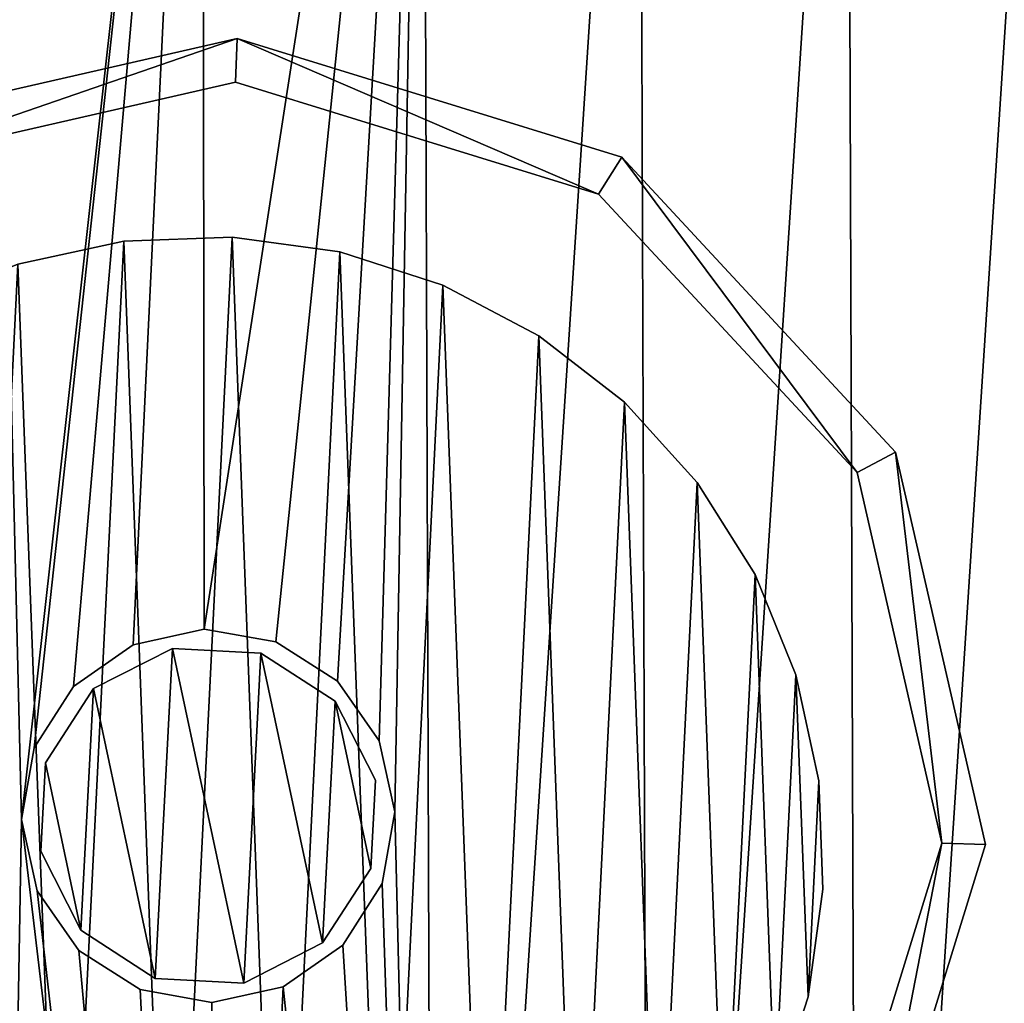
# Model space of a CAD drawing. Header units: millimetres. Extents: x -41.8 to 13.1, y -26 to 28.9.
# Tile 4 of 6: x -17.4 to -1.6, y -1.5 to 14.3. Entities that reach past the tile are written whole.
import ezdxf

# ---------------------------------------------------------------- set-up
doc = ezdxf.new("R2010")
doc.units = ezdxf.units.MM
doc.header["$LTSCALE"] = 25.4
doc.layers.get('0').update_dxf_attribs({"true_color": 0xff5454})

# ---------------------------------------------------------------- blocks, each defined once
blk = doc.blocks.new('LASER-750-8433.STL')
at = {"color": 250, "true_color": 0x262626}
mesh = blk.add_polyface(dxfattribs=at)
corners = [(-41.352, 6.737, 1990.962), (-41.615, -2.082, 1990.962), (-41.84, 2.338, 1990.962), (-40.685, -6.409, 1990.962), (-40.165, 11, 1990.962), (-40.352, 1.522, 1990.962), (-39.996, 5.801, 1990.962), (-38.31, 15.018, 1990.962), (-38.942, 9.964, 1990.962), (-37.216, 13.896, 1990.962), (-35.834, 18.687, 1990.962), (-34.867, 17.491, 1990.962), (-32.801, 21.91, 1990.962), (-31.958, 20.649, 1990.962), (-29.291, 24.606, 1990.962), (-28.569, 23.286, 1990.962), (-25.394, 26.703, 1990.962), (-24.792, 25.329, 1990.962), (-21.211, 28.148, 1990.962), (-20.73, 26.723, 1990.962), (-16.85, 28.904, 1990.962), (-16.494, 27.429, 1990.962), (-12.425, 28.95, 1990.962), (-12.2, 27.428, 1990.962), (-8.049, 28.286, 1990.962), (-7.965, 26.721, 1990.962), (-3.837, 26.928, 1990.962), (-3.904, 25.326, 1990.962), (-0.127, 23.281, 1990.962), (0.103, 24.912, 1990.962), (3.261, 20.643, 1990.962), (3.668, 22.291, 1990.962), (6.169, 17.483, 1990.962), (6.767, 19.131, 1990.962), (8.517, 13.888, 1990.962), (9.319, 15.515, 1990.962), (10.241, 9.955, 1990.962), (11.258, 11.537, 1990.962), (11.294, 5.792, 1990.962), (12.534, 7.299, 1990.962), (11.648, 1.513, 1990.962), (12.141, -5.858, 1990.962), (12.981, -1.512, 1990.962), (13.113, 2.911, 1990.962), (-39.998, -2.758, 1990.962), (-39.072, -10.53, 1990.962), (-38.945, -6.92, 1990.962), (-36.82, -14.339, 1990.962), (-37.22, -10.853, 1990.962), (-34.872, -14.449, 1990.962), (-33.985, -17.738, 1990.962), (-31.964, -17.608, 1990.962), (-30.642, -20.638, 1990.962), (-28.576, -20.246, 1990.962), (-26.877, -22.965, 1990.962), (-24.8, -22.291, 1990.962), (-22.788, -24.657, 1990.962), (-20.739, -23.686, 1990.962), (-18.48, -25.671, 1990.962), (-16.503, -24.393, 1990.962), (-14.065, -25.981, 1990.962), (-12.209, -24.394, 1990.962), (-9.658, -25.579, 1990.962), (-7.974, -23.688, 1990.962), (-5.372, -24.475, 1990.962), (-3.912, -22.294, 1990.962), (-3.31, -23.668, 1990.962), (-0.135, -20.251, 1990.962), (-1.319, -22.698, 1990.962), (2.397, -20.294, 1990.962), (3.254, -17.614, 1990.962), (5.679, -17.325, 1990.962), (6.163, -14.456, 1990.962), (8.442, -13.868, 1990.962), (8.512, -10.861, 1990.962), (10.615, -10.012, 1990.962), (10.238, -6.929, 1990.962), (11.293, -2.766, 1990.962)]
mesh.append_faces([[corners[k] for k in face] for face in [(0, 1, 2), (42, 39, 43)]], dxfattribs={"vtx0": -1, "color": 250})
mesh.append_faces([[corners[k] for k in face] for face in [(1, 0, 3), (5, 4, 6), (6, 7, 8), (8, 7, 9), (9, 10, 11), (11, 12, 13), (13, 14, 15), (15, 16, 17), (17, 18, 19), (19, 20, 21), (21, 22, 23), (23, 24, 25), (25, 26, 27), (27, 26, 28), (28, 29, 30), (30, 31, 32), (32, 33, 34), (34, 35, 36), (36, 37, 38), (38, 39, 40), (41, 39, 42), (3, 44, 45), (44, 3, 5), (45, 46, 47), (47, 49, 50), (50, 51, 52), (52, 53, 54), (54, 55, 56), (56, 57, 58), (58, 59, 60), (60, 61, 62), (62, 63, 64), (64, 65, 66), (66, 67, 68), (68, 67, 69), (69, 70, 71), (71, 72, 73), (73, 74, 75), (75, 77, 41)]], dxfattribs={"vtx0": -1, "vtx1": -1, "color": 250})
mesh.append_faces([[corners[k] for k in face] for face in [(3, 4, 5), (40, 39, 41)]], dxfattribs={"vtx0": -1, "vtx1": -1, "vtx2": -1, "color": 250})
mesh.append_faces([[corners[k] for k in face] for face in [(3, 0, 4), (6, 4, 7), (9, 7, 10), (11, 10, 12), (13, 12, 14), (15, 14, 16), (17, 16, 18), (19, 18, 20), (21, 20, 22), (23, 22, 24), (25, 24, 26), (28, 26, 29), (30, 29, 31), (32, 31, 33), (34, 33, 35), (36, 35, 37), (38, 37, 39), (45, 44, 46), (47, 46, 48), (47, 48, 49), (50, 49, 51), (52, 51, 53), (54, 53, 55), (56, 55, 57), (58, 57, 59), (60, 59, 61), (62, 61, 63), (64, 63, 65), (66, 65, 67), (69, 67, 70), (71, 70, 72), (73, 72, 74), (75, 74, 76), (75, 76, 77), (41, 77, 40)]], dxfattribs={"vtx0": -1, "vtx2": -1, "color": 250})
mesh = blk.add_polyface(dxfattribs=at)
corners = [(-40.685, -6.409, 2066.962), (-39.998, -2.758, 2066.962), (-40.352, 1.522, 2066.962), (-39.072, -10.53, 2066.962), (-38.945, -6.92, 2066.962), (-36.82, -14.339, 2066.962), (-37.22, -10.853, 2066.962), (-34.872, -14.449, 2066.962), (-33.985, -17.738, 2066.962), (-31.964, -17.608, 2066.962), (-30.642, -20.638, 2066.962), (-28.576, -20.246, 2066.962), (-26.877, -22.965, 2066.962), (-24.8, -22.291, 2066.962), (-22.788, -24.657, 2066.962), (-20.739, -23.686, 2066.962), (-18.48, -25.671, 2066.962), (-16.503, -24.393, 2066.962), (-14.065, -25.981, 2066.962), (-12.209, -24.394, 2066.962), (-9.658, -25.579, 2066.962), (-7.974, -23.688, 2066.962), (-5.372, -24.475, 2066.962), (-3.912, -22.294, 2066.962), (-3.31, -23.668, 2066.962), (-0.135, -20.251, 2066.962), (-1.319, -22.698, 2066.962), (2.397, -20.294, 2066.962), (3.254, -17.614, 2066.962), (5.679, -17.325, 2066.962), (6.163, -14.456, 2066.962), (8.442, -13.868, 2066.962), (8.512, -10.861, 2066.962), (10.615, -10.012, 2066.962), (10.238, -6.929, 2066.962), (11.293, -2.766, 2066.962), (12.141, -5.858, 2066.962), (11.648, 1.513, 2066.962), (-41.615, -2.082, 2066.962), (-41.352, 6.737, 2066.962), (-41.84, 2.338, 2066.962), (-40.165, 11, 2066.962), (-39.996, 5.801, 2066.962), (-38.31, 15.018, 2066.962), (-38.942, 9.964, 2066.962), (-37.216, 13.896, 2066.962), (-35.834, 18.687, 2066.962), (-34.867, 17.491, 2066.962), (-32.801, 21.91, 2066.962), (-31.958, 20.649, 2066.962), (-29.291, 24.606, 2066.962), (-28.569, 23.286, 2066.962), (-25.394, 26.703, 2066.962), (-24.792, 25.329, 2066.962), (-21.211, 28.148, 2066.962), (-20.73, 26.723, 2066.962), (-16.85, 28.904, 2066.962), (-16.494, 27.429, 2066.962), (-12.425, 28.95, 2066.962), (-12.2, 27.428, 2066.962), (-8.049, 28.286, 2066.962), (-7.965, 26.721, 2066.962), (-3.837, 26.928, 2066.962), (-3.904, 25.326, 2066.962), (-0.127, 23.281, 2066.962), (0.103, 24.912, 2066.962), (3.261, 20.643, 2066.962), (3.668, 22.291, 2066.962), (6.169, 17.483, 2066.962), (6.767, 19.131, 2066.962), (8.517, 13.888, 2066.962), (9.319, 15.515, 2066.962), (10.241, 9.955, 2066.962), (11.258, 11.537, 2066.962), (11.294, 5.792, 2066.962), (12.534, 7.299, 2066.962), (12.981, -1.512, 2066.962), (13.113, 2.911, 2066.962)]
mesh.append_faces([[corners[k] for k in face] for face in [(38, 39, 40), (75, 76, 77)]], dxfattribs={"vtx0": -1, "color": 250})
mesh.append_faces([[corners[k] for k in face] for face in [(1, 3, 4), (4, 5, 6), (6, 5, 7), (7, 8, 9), (9, 10, 11), (11, 12, 13), (13, 14, 15), (15, 16, 17), (17, 18, 19), (19, 20, 21), (21, 22, 23), (23, 24, 25), (25, 27, 28), (28, 29, 30), (30, 31, 32), (32, 33, 34), (34, 33, 35), (35, 36, 37), (39, 0, 41), (41, 42, 43), (43, 45, 46), (46, 47, 48), (48, 49, 50), (50, 51, 52), (52, 53, 54), (54, 55, 56), (56, 57, 58), (58, 59, 60), (60, 61, 62), (62, 64, 65), (65, 66, 67), (67, 68, 69), (69, 70, 71), (71, 72, 73), (73, 74, 75)]], dxfattribs={"vtx0": -1, "vtx1": -1, "color": 250})
mesh.append_faces([[corners[k] for k in face] for face in [(41, 0, 2), (75, 37, 36)]], dxfattribs={"vtx0": -1, "vtx1": -1, "vtx2": -1, "color": 250})
mesh.append_faces([[corners[k] for k in face] for face in [(0, 1, 2), (1, 0, 3), (4, 3, 5), (7, 5, 8), (9, 8, 10), (11, 10, 12), (13, 12, 14), (15, 14, 16), (17, 16, 18), (19, 18, 20), (21, 20, 22), (23, 22, 24), (25, 24, 26), (25, 26, 27), (28, 27, 29), (30, 29, 31), (32, 31, 33), (35, 33, 36), (39, 38, 0), (41, 2, 42), (43, 42, 44), (43, 44, 45), (46, 45, 47), (48, 47, 49), (50, 49, 51), (52, 51, 53), (54, 53, 55), (56, 55, 57), (58, 57, 59), (60, 59, 61), (62, 61, 63), (62, 63, 64), (65, 64, 66), (67, 66, 68), (69, 68, 70), (71, 70, 72), (73, 72, 74), (75, 74, 37), (75, 36, 76)]], dxfattribs={"vtx0": -1, "vtx2": -1, "color": 250})
at = {"color": 0}
mesh = blk.add_polyface(dxfattribs=at)
corners = [(-14.263, -24.482, 1993.762), (-17.351, 1.456, 1993.762), (-17.804, -24.252, 1993.762), (-17.099, 0.313, 1993.762), (-16.429, -0.647, 1993.762), (-15.443, -1.277, 1993.762), (-14.29, -1.482, 1993.762), (-13.147, -1.23, 1993.762), (-10.723, -24.228, 1993.762), (-12.187, -0.56, 1993.762), (-11.557, 0.426, 1993.762), (-11.352, 1.579, 1993.762), (-10.9, 27.287, 1993.762), (-7.423, 26.577, 1993.762), (-7.251, -23.494, 1993.762), (-4.075, 25.4, 1993.762), (-3.912, -22.294, 1993.762), (-0.919, 23.778, 1993.762), (-0.767, -20.651, 1993.762), (1.987, 21.742, 1993.762), (2.125, -18.595, 1993.762), (4.589, 19.329, 1993.762), (4.711, -16.164, 1993.762), (6.838, 16.584, 1993.762), (6.941, -13.403, 1993.762), (8.692, 13.558, 1993.762), (8.774, -10.365, 1993.762), (10.117, 10.308, 1993.762), (10.177, -7.106, 1993.762), (11.086, 6.894, 1993.762), (11.122, -3.685, 1993.762), (11.581, 3.381, 1993.762), (11.593, -0.168, 1993.762), (-40.285, -0.346, 1993.762), (-39.826, 6.72, 1993.762), (-40.297, 3.203, 1993.762), (-39.79, -3.859, 1993.762), (-38.88, 10.14, 1993.762), (-38.821, -7.273, 1993.762), (-37.478, 13.4, 1993.762), (-37.396, -10.523, 1993.762), (-35.644, 16.438, 1993.762), (-35.542, -13.549, 1993.762), (-33.414, 19.199, 1993.762), (-33.293, -16.294, 1993.762), (-30.829, 21.63, 1993.762), (-30.691, -18.707, 1993.762), (-27.937, 23.686, 1993.762), (-27.785, -20.744, 1993.762), (-24.792, 25.329, 1993.762), (-24.629, -22.365, 1993.762), (-21.452, 26.529, 1993.762), (-21.281, -23.542, 1993.762), (-17.98, 27.263, 1993.762), (-14.441, 27.517, 1993.762), (-17.146, 2.608, 1993.762), (-16.516, 3.595, 1993.762), (-15.556, 4.265, 1993.762), (-14.413, 4.517, 1993.762), (-13.261, 4.312, 1993.762), (-12.274, 3.682, 1993.762), (-11.604, 2.722, 1993.762)]
mesh.append_faces([[corners[k] for k in face] for face in [(31, 30, 32), (33, 34, 35)]], dxfattribs={"vtx0": -1, "color": 0})
mesh.append_faces([[corners[k] for k in face] for face in [(0, 1, 2), (1, 0, 3), (3, 0, 4), (4, 0, 5), (5, 0, 6), (6, 0, 7), (7, 8, 9), (9, 8, 10), (10, 8, 11), (12, 8, 13), (13, 14, 15), (15, 16, 17), (17, 18, 19), (19, 20, 21), (21, 22, 23), (23, 24, 25), (25, 26, 27), (27, 28, 29), (29, 30, 31), (34, 36, 37), (37, 38, 39), (39, 40, 41), (41, 42, 43), (43, 44, 45), (45, 46, 47), (47, 48, 49), (49, 50, 51), (51, 52, 53), (53, 1, 54), (54, 58, 12)]], dxfattribs={"vtx0": -1, "vtx1": -1, "color": 0})
mesh.append_faces([[corners[k] for k in face] for face in [(11, 8, 12), (53, 2, 1)]], dxfattribs={"vtx0": -1, "vtx1": -1, "vtx2": -1, "color": 0})
mesh.append_faces([[corners[k] for k in face] for face in [(7, 0, 8), (13, 8, 14), (15, 14, 16), (17, 16, 18), (19, 18, 20), (21, 20, 22), (23, 22, 24), (25, 24, 26), (27, 26, 28), (29, 28, 30), (34, 33, 36), (37, 36, 38), (39, 38, 40), (41, 40, 42), (43, 42, 44), (45, 44, 46), (47, 46, 48), (49, 48, 50), (51, 50, 52), (53, 52, 2), (54, 1, 55), (54, 55, 56), (54, 56, 57), (54, 57, 58), (12, 58, 59), (12, 59, 60), (12, 60, 61), (12, 61, 11)]], dxfattribs={"vtx0": -1, "vtx2": -1, "color": 0})
at = {"color": 250, "true_color": 0x262626}
mesh = blk.add_polyface(dxfattribs=at)
corners = [(-39.826, 6.72, 1992.962), (-40.285, -0.346, 1992.962), (-40.297, 3.203, 1992.962), (-39.79, -3.859, 1992.962), (-38.88, 10.14, 1992.962), (-38.821, -7.273, 1992.962), (-37.478, 13.4, 1992.962), (-37.396, -10.523, 1992.962), (-35.644, 16.438, 1992.962), (-35.542, -13.549, 1992.962), (-33.414, 19.199, 1992.962), (-33.293, -16.294, 1992.962), (-30.829, 21.63, 1992.962), (-30.691, -18.707, 1992.962), (-27.937, 23.686, 1992.962), (-27.785, -20.744, 1992.962), (-24.792, 25.329, 1992.962), (-24.629, -22.365, 1992.962), (-21.452, 26.529, 1992.962), (-21.281, -23.542, 1992.962), (-17.98, 27.263, 1992.962), (-17.804, -24.252, 1992.962), (-17.351, 1.456, 1992.962), (-14.441, 27.517, 1992.962), (-17.146, 2.608, 1992.962), (-16.516, 3.595, 1992.962), (-15.556, 4.265, 1992.962), (-14.413, 4.517, 1992.962), (-10.9, 27.287, 1992.962), (-13.261, 4.312, 1992.962), (-12.274, 3.682, 1992.962), (-11.604, 2.722, 1992.962), (-11.352, 1.579, 1992.962), (-14.263, -24.482, 1992.962), (-17.099, 0.313, 1992.962), (-16.429, -0.647, 1992.962), (-15.443, -1.277, 1992.962), (-14.29, -1.482, 1992.962), (-13.147, -1.23, 1992.962), (-10.723, -24.228, 1992.962), (-12.187, -0.56, 1992.962), (-11.557, 0.426, 1992.962), (-7.423, 26.577, 1992.962), (-7.251, -23.494, 1992.962), (-4.075, 25.4, 1992.962), (-3.912, -22.294, 1992.962), (-0.919, 23.778, 1992.962), (-0.767, -20.651, 1992.962), (1.987, 21.742, 1992.962), (2.125, -18.595, 1992.962), (4.589, 19.329, 1992.962), (4.711, -16.164, 1992.962), (6.838, 16.584, 1992.962), (6.941, -13.403, 1992.962), (8.692, 13.558, 1992.962), (8.774, -10.365, 1992.962), (10.117, 10.308, 1992.962), (10.177, -7.106, 1992.962), (11.086, 6.894, 1992.962), (11.122, -3.685, 1992.962), (11.581, 3.381, 1992.962), (11.593, -0.168, 1992.962)]
mesh.append_faces([[corners[k] for k in face] for face in [(0, 1, 2), (59, 60, 61)]], dxfattribs={"vtx0": -1, "color": 250})
mesh.append_faces([[corners[k] for k in face] for face in [(1, 0, 3), (3, 4, 5), (5, 6, 7), (7, 8, 9), (9, 10, 11), (11, 12, 13), (13, 14, 15), (15, 16, 17), (17, 18, 19), (19, 20, 21), (22, 23, 24), (24, 23, 25), (25, 23, 26), (26, 23, 27), (27, 28, 29), (29, 28, 30), (30, 28, 31), (31, 28, 32), (33, 38, 39), (39, 42, 43), (43, 44, 45), (45, 46, 47), (47, 48, 49), (49, 50, 51), (51, 52, 53), (53, 54, 55), (55, 56, 57), (57, 58, 59)]], dxfattribs={"vtx0": -1, "vtx1": -1, "color": 250})
mesh.append_faces([[corners[k] for k in face] for face in [(21, 20, 22), (39, 32, 28)]], dxfattribs={"vtx0": -1, "vtx1": -1, "vtx2": -1, "color": 250})
mesh.append_faces([[corners[k] for k in face] for face in [(3, 0, 4), (5, 4, 6), (7, 6, 8), (9, 8, 10), (11, 10, 12), (13, 12, 14), (15, 14, 16), (17, 16, 18), (19, 18, 20), (22, 20, 23), (27, 23, 28), (22, 33, 21), (33, 22, 34), (33, 34, 35), (33, 35, 36), (33, 36, 37), (33, 37, 38), (39, 38, 40), (39, 40, 41), (39, 41, 32), (39, 28, 42), (43, 42, 44), (45, 44, 46), (47, 46, 48), (49, 48, 50), (51, 50, 52), (53, 52, 54), (55, 54, 56), (57, 56, 58), (59, 58, 60)]], dxfattribs={"vtx0": -1, "vtx2": -1, "color": 250})
mesh = blk.add_polyface(dxfattribs=at)
corners = [(-25.402, -4.326, 767.442), (-26.144, 1.956, 767.442), (-26.843, 1.982, 767.442), (-24.783, -3.999, 767.442), (-21, -9.068, 767.442), (-20.628, -8.475, 767.442), (-14.816, -10.974, 767.442), (-14.79, -10.274, 767.442), (-8.508, -9.533, 767.442), (-8.836, -8.914, 767.442), (-4.359, -4.758, 767.442), (-3.766, -5.131, 767.442), (-2.56, 1.079, 767.442), (-1.86, 1.053, 767.442), (-24.937, 8.165, 767.442), (-24.345, 7.793, 767.442), (-20.195, 12.568, 767.442), (-19.868, 11.949, 767.442), (-13.887, 14.009, 767.442), (-13.913, 13.309, 767.442), (-8.076, 11.51, 767.442), (-7.704, 12.103, 767.442), (-3.92, 7.034, 767.442), (-3.302, 7.361, 767.442)]
mesh.append_faces([[corners[k] for k in face] for face in [(0, 1, 2), (1, 0, 3), (3, 4, 5), (5, 6, 7), (7, 8, 9), (9, 8, 10), (10, 11, 12), (14, 15, 16), (16, 17, 18), (18, 20, 21), (21, 22, 23), (23, 12, 13)]], dxfattribs={"vtx0": -1, "vtx1": -1, "color": 250})
mesh.append_faces([[corners[k] for k in face] for face in [(3, 0, 4), (5, 4, 6), (7, 6, 8), (10, 8, 11), (12, 11, 13), (1, 14, 2), (14, 1, 15), (16, 15, 17), (18, 17, 19), (18, 19, 20), (21, 20, 22), (23, 22, 12)]], dxfattribs={"vtx0": -1, "vtx2": -1, "color": 250})
mesh = blk.add_polyface(dxfattribs=at)
corners = [(-24.937, 8.165, 17.442), (-26.144, 1.956, 17.442), (-26.843, 1.982, 17.442), (-24.345, 7.793, 17.442), (-20.195, 12.568, 17.442), (-19.868, 11.949, 17.442), (-13.887, 14.009, 17.442), (-13.913, 13.309, 17.442), (-8.076, 11.51, 17.442), (-7.704, 12.103, 17.442), (-3.92, 7.034, 17.442), (-3.302, 7.361, 17.442), (-2.56, 1.079, 17.442), (-1.86, 1.053, 17.442), (-25.402, -4.326, 17.442), (-24.783, -3.999, 17.442), (-21, -9.068, 17.442), (-20.628, -8.475, 17.442), (-14.816, -10.974, 17.442), (-14.79, -10.274, 17.442), (-8.508, -9.533, 17.442), (-8.836, -8.914, 17.442), (-4.359, -4.758, 17.442), (-3.766, -5.131, 17.442)]
mesh.append_faces([[corners[k] for k in face] for face in [(0, 1, 2), (1, 0, 3), (3, 4, 5), (5, 6, 7), (7, 6, 8), (8, 9, 10), (10, 11, 12), (14, 15, 16), (16, 17, 18), (18, 19, 20), (20, 22, 23), (23, 12, 13)]], dxfattribs={"vtx0": -1, "vtx1": -1, "color": 250})
mesh.append_faces([[corners[k] for k in face] for face in [(3, 0, 4), (5, 4, 6), (8, 6, 9), (10, 9, 11), (12, 11, 13), (1, 14, 2), (14, 1, 15), (16, 15, 17), (18, 17, 19), (20, 19, 21), (20, 21, 22), (23, 22, 12)]], dxfattribs={"vtx0": -1, "vtx2": -1, "color": 250})
mesh = blk.add_polyface(dxfattribs=at)
corners = [(-20.195, 12.568, 767.442), (-13.887, 14.009, 17.442), (-20.195, 12.568, 17.442), (-13.887, 14.009, 767.442)]
mesh.append_faces([[corners[k] for k in face] for face in [(0, 1, 2), (1, 0, 3)]], dxfattribs={"vtx0": -1, "color": 250})
mesh = blk.add_polyface(dxfattribs=at)
corners = [(-13.887, 14.009, 767.442), (-7.704, 12.103, 17.442), (-13.887, 14.009, 17.442), (-7.704, 12.103, 767.442)]
mesh.append_faces([[corners[k] for k in face] for face in [(0, 1, 2), (1, 0, 3)]], dxfattribs={"vtx0": -1, "color": 250})
mesh = blk.add_polyface(dxfattribs=at)
corners = [(-13.913, 13.309, 767.442), (-19.868, 11.949, 17.442), (-13.913, 13.309, 17.442), (-19.868, 11.949, 767.442)]
mesh.append_faces([[corners[k] for k in face] for face in [(0, 1, 2), (1, 0, 3)]], dxfattribs={"vtx0": -1, "color": 250})
mesh = blk.add_polyface(dxfattribs=at)
corners = [(-8.076, 11.51, 767.442), (-13.913, 13.309, 17.442), (-8.076, 11.51, 17.442), (-13.913, 13.309, 767.442)]
mesh.append_faces([[corners[k] for k in face] for face in [(0, 1, 2), (1, 0, 3)]], dxfattribs={"vtx0": -1, "color": 250})
mesh = blk.add_polyface(dxfattribs=at)
corners = [(-7.704, 12.103, 17.442), (-3.302, 7.361, 767.442), (-3.302, 7.361, 17.442), (-7.704, 12.103, 767.442)]
mesh.append_faces([[corners[k] for k in face] for face in [(0, 1, 2), (1, 0, 3)]], dxfattribs={"vtx0": -1, "color": 250})
mesh = blk.add_polyface(dxfattribs=at)
corners = [(-8.076, 11.51, 767.442), (-3.92, 7.034, 17.442), (-3.92, 7.034, 767.442), (-8.076, 11.51, 17.442)]
mesh.append_faces([[corners[k] for k in face] for face in [(0, 1, 2), (1, 0, 3)]], dxfattribs={"vtx0": -1, "color": 250})
at = {"color": 7, "true_color": 0xffffff}
mesh = blk.add_polyface(dxfattribs=at)
corners = [(-24.209, 3.054, 71.242), (-24.381, -0.415, 71.242), (-24.447, 1.327, 71.242), (-24.014, -2.119, 71.242), (-23.675, 4.713, 71.242), (-23.357, -3.733, 71.242), (-22.861, 6.255, 71.242), (-22.429, -5.209, 71.242), (-21.792, 7.631, 71.242), (-21.259, -6.501, 71.242), (-20.499, 8.801, 71.242), (-19.882, -7.57, 71.242), (-19.024, 9.729, 71.242), (-18.341, -8.384, 71.242), (-17.409, 10.386, 71.242), (-16.682, -8.918, 71.242), (-15.705, 10.753, 71.242), (-14.955, -9.156, 71.242), (-13.963, 10.819, 71.242), (-13.213, -9.091, 71.242), (-12.237, 10.581, 71.242), (-11.509, -8.724, 71.242), (-10.577, 10.047, 71.242), (-9.895, -8.066, 71.242), (-9.036, 9.233, 71.242), (-8.419, -7.138, 71.242), (-7.659, 8.164, 71.242), (-7.127, -5.968, 71.242), (-6.49, 6.872, 71.242), (-6.058, -4.592, 71.242), (-5.562, 5.396, 71.242), (-5.243, -3.05, 71.242), (-4.904, 3.781, 71.242), (-4.709, -1.391, 71.242), (-4.537, 2.077, 71.242), (-4.472, 0.336, 71.242)]
mesh.append_faces([[corners[k] for k in face] for face in [(0, 1, 2), (33, 34, 35)]], dxfattribs={"vtx0": -1, "color": 7})
mesh.append_faces([[corners[k] for k in face] for face in [(1, 0, 3), (3, 4, 5), (5, 6, 7), (7, 8, 9), (9, 10, 11), (11, 12, 13), (13, 14, 15), (15, 16, 17), (17, 18, 19), (19, 20, 21), (21, 22, 23), (23, 24, 25), (25, 26, 27), (27, 28, 29), (29, 30, 31), (31, 32, 33)]], dxfattribs={"vtx0": -1, "vtx1": -1, "color": 7})
mesh.append_faces([[corners[k] for k in face] for face in [(3, 0, 4), (5, 4, 6), (7, 6, 8), (9, 8, 10), (11, 10, 12), (13, 12, 14), (15, 14, 16), (17, 16, 18), (19, 18, 20), (21, 20, 22), (23, 22, 24), (25, 24, 26), (27, 26, 28), (29, 28, 30), (31, 30, 32), (33, 32, 34)]], dxfattribs={"vtx0": -1, "vtx2": -1, "color": 7})
mesh = blk.add_polyface(dxfattribs=at)
corners = [(-24.381, -0.415, 107.242), (-24.209, 3.054, 107.242), (-24.447, 1.327, 107.242), (-24.014, -2.119, 107.242), (-23.675, 4.713, 107.242), (-23.357, -3.733, 107.242), (-22.861, 6.255, 107.242), (-22.429, -5.209, 107.242), (-21.792, 7.631, 107.242), (-21.259, -6.501, 107.242), (-20.499, 8.801, 107.242), (-19.882, -7.57, 107.242), (-19.024, 9.729, 107.242), (-18.341, -8.384, 107.242), (-17.409, 10.386, 107.242), (-16.682, -8.918, 107.242), (-15.705, 10.753, 107.242), (-14.955, -9.156, 107.242), (-13.963, 10.819, 107.242), (-13.213, -9.091, 107.242), (-12.237, 10.581, 107.242), (-11.509, -8.724, 107.242), (-10.577, 10.047, 107.242), (-9.895, -8.066, 107.242), (-9.036, 9.233, 107.242), (-8.419, -7.138, 107.242), (-7.659, 8.164, 107.242), (-7.127, -5.968, 107.242), (-6.49, 6.872, 107.242), (-6.058, -4.592, 107.242), (-5.562, 5.396, 107.242), (-5.243, -3.05, 107.242), (-4.904, 3.781, 107.242), (-4.709, -1.391, 107.242), (-4.537, 2.077, 107.242), (-4.472, 0.336, 107.242)]
mesh.append_faces([[corners[k] for k in face] for face in [(0, 1, 2), (34, 33, 35)]], dxfattribs={"vtx0": -1, "color": 7})
mesh.append_faces([[corners[k] for k in face] for face in [(1, 3, 4), (4, 5, 6), (6, 7, 8), (8, 9, 10), (10, 11, 12), (12, 13, 14), (14, 15, 16), (16, 17, 18), (18, 19, 20), (20, 21, 22), (22, 23, 24), (24, 25, 26), (26, 27, 28), (28, 29, 30), (30, 31, 32), (32, 33, 34)]], dxfattribs={"vtx0": -1, "vtx1": -1, "color": 7})
mesh.append_faces([[corners[k] for k in face] for face in [(1, 0, 3), (4, 3, 5), (6, 5, 7), (8, 7, 9), (10, 9, 11), (12, 11, 13), (14, 13, 15), (16, 15, 17), (18, 17, 19), (20, 19, 21), (22, 21, 23), (24, 23, 25), (26, 25, 27), (28, 27, 29), (30, 29, 31), (32, 31, 33)]], dxfattribs={"vtx0": -1, "vtx2": -1, "color": 7})
mesh = blk.add_polyface(dxfattribs=at)
corners = [(-15.705, 10.753, 107.242), (-13.963, 10.819, 71.242), (-15.705, 10.753, 71.242), (-13.963, 10.819, 107.242)]
mesh.append_faces([[corners[k] for k in face] for face in [(0, 1, 2), (1, 0, 3)]], dxfattribs={"vtx0": -1, "color": 7})
mesh = blk.add_polyface(dxfattribs=at)
corners = [(-13.963, 10.819, 107.242), (-12.237, 10.581, 71.242), (-13.963, 10.819, 71.242), (-12.237, 10.581, 107.242)]
mesh.append_faces([[corners[k] for k in face] for face in [(0, 1, 2), (1, 0, 3)]], dxfattribs={"vtx0": -1, "color": 7})
mesh = blk.add_polyface(dxfattribs=at)
corners = [(-17.409, 10.386, 107.242), (-15.705, 10.753, 71.242), (-17.409, 10.386, 71.242), (-15.705, 10.753, 107.242)]
mesh.append_faces([[corners[k] for k in face] for face in [(0, 1, 2), (1, 0, 3)]], dxfattribs={"vtx0": -1, "color": 7})
mesh = blk.add_polyface(dxfattribs=at)
corners = [(-12.237, 10.581, 107.242), (-10.577, 10.047, 71.242), (-12.237, 10.581, 71.242), (-10.577, 10.047, 107.242)]
mesh.append_faces([[corners[k] for k in face] for face in [(0, 1, 2), (1, 0, 3)]], dxfattribs={"vtx0": -1, "color": 7})
mesh = blk.add_polyface(dxfattribs=at)
corners = [(-10.577, 10.047, 107.242), (-9.036, 9.233, 71.242), (-10.577, 10.047, 71.242), (-9.036, 9.233, 107.242)]
mesh.append_faces([[corners[k] for k in face] for face in [(0, 1, 2), (1, 0, 3)]], dxfattribs={"vtx0": -1, "color": 7})
mesh = blk.add_polyface(dxfattribs=at)
corners = [(-9.036, 9.233, 107.242), (-7.659, 8.164, 71.242), (-9.036, 9.233, 71.242), (-7.659, 8.164, 107.242)]
mesh.append_faces([[corners[k] for k in face] for face in [(0, 1, 2), (1, 0, 3)]], dxfattribs={"vtx0": -1, "color": 7})
mesh = blk.add_polyface(dxfattribs=at)
corners = [(-7.659, 8.164, 71.242), (-6.49, 6.872, 107.242), (-6.49, 6.872, 71.242), (-7.659, 8.164, 107.242)]
mesh.append_faces([[corners[k] for k in face] for face in [(0, 1, 2), (1, 0, 3)]], dxfattribs={"vtx0": -1, "color": 7})
at = {"color": 250, "true_color": 0x262626}
mesh = blk.add_polyface(dxfattribs=at)
corners = [(-3.302, 7.361, 17.442), (-1.86, 1.053, 767.442), (-1.86, 1.053, 17.442), (-3.302, 7.361, 767.442)]
mesh.append_faces([[corners[k] for k in face] for face in [(0, 1, 2), (1, 0, 3)]], dxfattribs={"vtx0": -1, "color": 250})
mesh = blk.add_polyface(dxfattribs=at)
corners = [(-3.92, 7.034, 767.442), (-2.56, 1.079, 17.442), (-2.56, 1.079, 767.442), (-3.92, 7.034, 17.442)]
mesh.append_faces([[corners[k] for k in face] for face in [(0, 1, 2), (1, 0, 3)]], dxfattribs={"vtx0": -1, "color": 250})
at = {"color": 7, "true_color": 0xffffff}
mesh = blk.add_polyface(dxfattribs=at)
corners = [(-6.49, 6.872, 71.242), (-5.562, 5.396, 107.242), (-5.562, 5.396, 71.242), (-6.49, 6.872, 107.242)]
mesh.append_faces([[corners[k] for k in face] for face in [(0, 1, 2), (1, 0, 3)]], dxfattribs={"vtx0": -1, "color": 7})
mesh = blk.add_polyface(dxfattribs=at)
corners = [(-5.562, 5.396, 71.242), (-4.904, 3.781, 107.242), (-4.904, 3.781, 71.242), (-5.562, 5.396, 107.242)]
mesh.append_faces([[corners[k] for k in face] for face in [(0, 1, 2), (1, 0, 3)]], dxfattribs={"vtx0": -1, "color": 7})
at = {"color": 0}
mesh = blk.add_polyface(dxfattribs=at)
corners = [(-14.413, 4.517, 1993.762), (-15.556, 4.265, 1992.962), (-14.413, 4.517, 1992.962), (-15.556, 4.265, 1993.762)]
mesh.append_faces([[corners[k] for k in face] for face in [(0, 1, 2), (1, 0, 3)]], dxfattribs={"vtx0": -1, "color": 0})
mesh = blk.add_polyface(dxfattribs=at)
corners = [(-13.261, 4.312, 1993.762), (-14.413, 4.517, 1992.962), (-13.261, 4.312, 1992.962), (-14.413, 4.517, 1993.762)]
mesh.append_faces([[corners[k] for k in face] for face in [(0, 1, 2), (1, 0, 3)]], dxfattribs={"vtx0": -1, "color": 0})
mesh = blk.add_polyface(dxfattribs=at)
corners = [(-12.274, 3.682, 1993.762), (-13.261, 4.312, 1992.962), (-12.274, 3.682, 1992.962), (-13.261, 4.312, 1993.762)]
mesh.append_faces([[corners[k] for k in face] for face in [(0, 1, 2), (1, 0, 3)]], dxfattribs={"vtx0": -1, "color": 0})
at = {"color": 18, "true_color": 0x000000}
mesh = blk.add_polyface(dxfattribs=at)
corners = [(-16.967, 2.367, 683.633), (-16.396, -0.323, 683.633), (-17.042, 0.946, 683.633), (-16.192, 3.561, 683.633), (-15.202, -1.098, 683.633), (-14.923, 4.207, 683.633), (-13.78, -1.172, 683.633), (-13.502, 4.133, 683.633), (-12.512, -0.526, 683.633), (-12.308, 3.357, 683.633), (-11.736, 0.668, 683.633), (-11.662, 2.089, 683.633)]
mesh.append_faces([[corners[k] for k in face] for face in [(0, 1, 2), (10, 9, 11)]], dxfattribs={"vtx0": -1, "color": 18})
mesh.append_faces([[corners[k] for k in face] for face in [(1, 3, 4), (4, 5, 6), (6, 7, 8), (8, 9, 10)]], dxfattribs={"vtx0": -1, "vtx1": -1, "color": 18})
mesh.append_faces([[corners[k] for k in face] for face in [(1, 0, 3), (4, 3, 5), (6, 5, 7), (8, 7, 9)]], dxfattribs={"vtx0": -1, "vtx2": -1, "color": 18})
mesh = blk.add_polyface(dxfattribs=at)
corners = [(-16.396, -0.323, 2003.633), (-16.967, 2.367, 2003.633), (-17.042, 0.946, 2003.633), (-16.192, 3.561, 2003.633), (-15.202, -1.098, 2003.633), (-14.923, 4.207, 2003.633), (-13.78, -1.172, 2003.633), (-13.502, 4.133, 2003.633), (-12.512, -0.526, 2003.633), (-12.308, 3.357, 2003.633), (-11.736, 0.668, 2003.633), (-11.662, 2.089, 2003.633)]
mesh.append_faces([[corners[k] for k in face] for face in [(0, 1, 2), (9, 10, 11)]], dxfattribs={"vtx0": -1, "color": 18})
mesh.append_faces([[corners[k] for k in face] for face in [(1, 0, 3), (3, 4, 5), (5, 6, 7), (7, 8, 9)]], dxfattribs={"vtx0": -1, "vtx1": -1, "color": 18})
mesh.append_faces([[corners[k] for k in face] for face in [(3, 0, 4), (5, 4, 6), (7, 6, 8), (9, 8, 10)]], dxfattribs={"vtx0": -1, "vtx2": -1, "color": 18})
at = {"color": 0}
mesh = blk.add_polyface(dxfattribs=at)
corners = [(-15.556, 4.265, 1993.762), (-16.516, 3.595, 1992.962), (-15.556, 4.265, 1992.962), (-16.516, 3.595, 1993.762)]
mesh.append_faces([[corners[k] for k in face] for face in [(0, 1, 2), (1, 0, 3)]], dxfattribs={"vtx0": -1, "color": 0})
at = {"color": 18, "true_color": 0x000000}
mesh = blk.add_polyface(dxfattribs=at)
corners = [(-16.192, 3.561, 2003.633), (-14.923, 4.207, 683.633), (-16.192, 3.561, 683.633), (-14.923, 4.207, 2003.633)]
mesh.append_faces([[corners[k] for k in face] for face in [(0, 1, 2), (1, 0, 3)]], dxfattribs={"vtx0": -1, "color": 18})
mesh = blk.add_polyface(dxfattribs=at)
corners = [(-14.923, 4.207, 2003.633), (-13.502, 4.133, 683.633), (-14.923, 4.207, 683.633), (-13.502, 4.133, 2003.633)]
mesh.append_faces([[corners[k] for k in face] for face in [(0, 1, 2), (1, 0, 3)]], dxfattribs={"vtx0": -1, "color": 18})
mesh = blk.add_polyface(dxfattribs=at)
corners = [(-13.502, 4.133, 2003.633), (-12.308, 3.357, 683.633), (-13.502, 4.133, 683.633), (-12.308, 3.357, 2003.633)]
mesh.append_faces([[corners[k] for k in face] for face in [(0, 1, 2), (1, 0, 3)]], dxfattribs={"vtx0": -1, "color": 18})
at = {"color": 0}
mesh = blk.add_polyface(dxfattribs=at)
corners = [(-12.274, 3.682, 1993.762), (-11.604, 2.722, 1992.962), (-11.604, 2.722, 1993.762), (-12.274, 3.682, 1992.962)]
mesh.append_faces([[corners[k] for k in face] for face in [(0, 1, 2), (1, 0, 3)]], dxfattribs={"vtx0": -1, "color": 0})
at = {"color": 7, "true_color": 0xffffff}
mesh = blk.add_polyface(dxfattribs=at)
corners = [(-4.904, 3.781, 71.242), (-4.537, 2.077, 107.242), (-4.537, 2.077, 71.242), (-4.904, 3.781, 107.242)]
mesh.append_faces([[corners[k] for k in face] for face in [(0, 1, 2), (1, 0, 3)]], dxfattribs={"vtx0": -1, "color": 7})
at = {"color": 0}
mesh = blk.add_polyface(dxfattribs=at)
corners = [(-16.516, 3.595, 1992.962), (-17.146, 2.608, 1993.762), (-17.146, 2.608, 1992.962), (-16.516, 3.595, 1993.762)]
mesh.append_faces([[corners[k] for k in face] for face in [(0, 1, 2), (1, 0, 3)]], dxfattribs={"vtx0": -1, "color": 0})
at = {"color": 18, "true_color": 0x000000}
mesh = blk.add_polyface(dxfattribs=at)
corners = [(-16.192, 3.561, 2003.633), (-16.967, 2.367, 683.633), (-16.967, 2.367, 2003.633), (-16.192, 3.561, 683.633)]
mesh.append_faces([[corners[k] for k in face] for face in [(0, 1, 2), (1, 0, 3)]], dxfattribs={"vtx0": -1, "color": 18})
mesh = blk.add_polyface(dxfattribs=at)
corners = [(-12.308, 3.357, 683.633), (-11.662, 2.089, 2003.633), (-11.662, 2.089, 683.633), (-12.308, 3.357, 2003.633)]
mesh.append_faces([[corners[k] for k in face] for face in [(0, 1, 2), (1, 0, 3)]], dxfattribs={"vtx0": -1, "color": 18})
at = {"color": 0}
mesh = blk.add_polyface(dxfattribs=at)
corners = [(-11.604, 2.722, 1993.762), (-11.352, 1.579, 1992.962), (-11.352, 1.579, 1993.762), (-11.604, 2.722, 1992.962)]
mesh.append_faces([[corners[k] for k in face] for face in [(0, 1, 2), (1, 0, 3)]], dxfattribs={"vtx0": -1, "color": 0})
mesh = blk.add_polyface(dxfattribs=at)
corners = [(-17.146, 2.608, 1992.962), (-17.351, 1.456, 1993.762), (-17.351, 1.456, 1992.962), (-17.146, 2.608, 1993.762)]
mesh.append_faces([[corners[k] for k in face] for face in [(0, 1, 2), (1, 0, 3)]], dxfattribs={"vtx0": -1, "color": 0})
at = {"color": 18, "true_color": 0x000000}
mesh = blk.add_polyface(dxfattribs=at)
corners = [(-16.967, 2.367, 2003.633), (-17.042, 0.946, 683.633), (-17.042, 0.946, 2003.633), (-16.967, 2.367, 683.633)]
mesh.append_faces([[corners[k] for k in face] for face in [(0, 1, 2), (1, 0, 3)]], dxfattribs={"vtx0": -1, "color": 18})
mesh = blk.add_polyface(dxfattribs=at)
corners = [(-11.662, 2.089, 683.633), (-11.736, 0.668, 2003.633), (-11.736, 0.668, 683.633), (-11.662, 2.089, 2003.633)]
mesh.append_faces([[corners[k] for k in face] for face in [(0, 1, 2), (1, 0, 3)]], dxfattribs={"vtx0": -1, "color": 18})
at = {"color": 7, "true_color": 0xffffff}
mesh = blk.add_polyface(dxfattribs=at)
corners = [(-4.537, 2.077, 71.242), (-4.472, 0.336, 107.242), (-4.472, 0.336, 71.242), (-4.537, 2.077, 107.242)]
mesh.append_faces([[corners[k] for k in face] for face in [(0, 1, 2), (1, 0, 3)]], dxfattribs={"vtx0": -1, "color": 7})
at = {"color": 0}
mesh = blk.add_polyface(dxfattribs=at)
corners = [(-17.351, 1.456, 1992.962), (-17.099, 0.313, 1993.762), (-17.099, 0.313, 1992.962), (-17.351, 1.456, 1993.762)]
mesh.append_faces([[corners[k] for k in face] for face in [(0, 1, 2), (1, 0, 3)]], dxfattribs={"vtx0": -1, "color": 0})
mesh = blk.add_polyface(dxfattribs=at)
corners = [(-11.352, 1.579, 1993.762), (-11.557, 0.426, 1992.962), (-11.557, 0.426, 1993.762), (-11.352, 1.579, 1992.962)]
mesh.append_faces([[corners[k] for k in face] for face in [(0, 1, 2), (1, 0, 3)]], dxfattribs={"vtx0": -1, "color": 0})
at = {"color": 250, "true_color": 0x262626}
mesh = blk.add_polyface(dxfattribs=at)
corners = [(-2.56, 1.079, 767.442), (-4.359, -4.758, 17.442), (-4.359, -4.758, 767.442), (-2.56, 1.079, 17.442)]
mesh.append_faces([[corners[k] for k in face] for face in [(0, 1, 2), (1, 0, 3)]], dxfattribs={"vtx0": -1, "color": 250})
mesh = blk.add_polyface(dxfattribs=at)
corners = [(-1.86, 1.053, 17.442), (-3.766, -5.131, 767.442), (-3.766, -5.131, 17.442), (-1.86, 1.053, 767.442)]
mesh.append_faces([[corners[k] for k in face] for face in [(0, 1, 2), (1, 0, 3)]], dxfattribs={"vtx0": -1, "color": 250})
at = {"color": 18, "true_color": 0x000000}
mesh = blk.add_polyface(dxfattribs=at)
corners = [(-17.042, 0.946, 2003.633), (-16.396, -0.323, 683.633), (-16.396, -0.323, 2003.633), (-17.042, 0.946, 683.633)]
mesh.append_faces([[corners[k] for k in face] for face in [(0, 1, 2), (1, 0, 3)]], dxfattribs={"vtx0": -1, "color": 18})
mesh = blk.add_polyface(dxfattribs=at)
corners = [(-11.736, 0.668, 683.633), (-12.512, -0.526, 2003.633), (-12.512, -0.526, 683.633), (-11.736, 0.668, 2003.633)]
mesh.append_faces([[corners[k] for k in face] for face in [(0, 1, 2), (1, 0, 3)]], dxfattribs={"vtx0": -1, "color": 18})
at = {"color": 0}
mesh = blk.add_polyface(dxfattribs=at)
corners = [(-11.557, 0.426, 1993.762), (-12.187, -0.56, 1992.962), (-12.187, -0.56, 1993.762), (-11.557, 0.426, 1992.962)]
mesh.append_faces([[corners[k] for k in face] for face in [(0, 1, 2), (1, 0, 3)]], dxfattribs={"vtx0": -1, "color": 0})
at = {"color": 7, "true_color": 0xffffff}
mesh = blk.add_polyface(dxfattribs=at)
corners = [(-4.472, 0.336, 71.242), (-4.709, -1.391, 107.242), (-4.709, -1.391, 71.242), (-4.472, 0.336, 107.242)]
mesh.append_faces([[corners[k] for k in face] for face in [(0, 1, 2), (1, 0, 3)]], dxfattribs={"vtx0": -1, "color": 7})
at = {"color": 0}
mesh = blk.add_polyface(dxfattribs=at)
corners = [(-17.099, 0.313, 1992.962), (-16.429, -0.647, 1993.762), (-16.429, -0.647, 1992.962), (-17.099, 0.313, 1993.762)]
mesh.append_faces([[corners[k] for k in face] for face in [(0, 1, 2), (1, 0, 3)]], dxfattribs={"vtx0": -1, "color": 0})
at = {"color": 18, "true_color": 0x000000}
mesh = blk.add_polyface(dxfattribs=at)
corners = [(-15.202, -1.098, 2003.633), (-16.396, -0.323, 683.633), (-15.202, -1.098, 683.633), (-16.396, -0.323, 2003.633)]
mesh.append_faces([[corners[k] for k in face] for face in [(0, 1, 2), (1, 0, 3)]], dxfattribs={"vtx0": -1, "color": 18})
mesh = blk.add_polyface(dxfattribs=at)
corners = [(-12.512, -0.526, 2003.633), (-13.78, -1.172, 683.633), (-12.512, -0.526, 683.633), (-13.78, -1.172, 2003.633)]
mesh.append_faces([[corners[k] for k in face] for face in [(0, 1, 2), (1, 0, 3)]], dxfattribs={"vtx0": -1, "color": 18})
at = {"color": 0}
mesh = blk.add_polyface(dxfattribs=at)
corners = [(-13.147, -1.23, 1993.762), (-12.187, -0.56, 1992.962), (-13.147, -1.23, 1992.962), (-12.187, -0.56, 1993.762)]
mesh.append_faces([[corners[k] for k in face] for face in [(0, 1, 2), (1, 0, 3)]], dxfattribs={"vtx0": -1, "color": 0})
mesh = blk.add_polyface(dxfattribs=at)
corners = [(-16.429, -0.647, 1993.762), (-15.443, -1.277, 1992.962), (-16.429, -0.647, 1992.962), (-15.443, -1.277, 1993.762)]
mesh.append_faces([[corners[k] for k in face] for face in [(0, 1, 2), (1, 0, 3)]], dxfattribs={"vtx0": -1, "color": 0})
at = {"color": 18, "true_color": 0x000000}
mesh = blk.add_polyface(dxfattribs=at)
corners = [(-13.78, -1.172, 2003.633), (-15.202, -1.098, 683.633), (-13.78, -1.172, 683.633), (-15.202, -1.098, 2003.633)]
mesh.append_faces([[corners[k] for k in face] for face in [(0, 1, 2), (1, 0, 3)]], dxfattribs={"vtx0": -1, "color": 18})
at = {"color": 0}
mesh = blk.add_polyface(dxfattribs=at)
corners = [(-14.29, -1.482, 1993.762), (-13.147, -1.23, 1992.962), (-14.29, -1.482, 1992.962), (-13.147, -1.23, 1993.762)]
mesh.append_faces([[corners[k] for k in face] for face in [(0, 1, 2), (1, 0, 3)]], dxfattribs={"vtx0": -1, "color": 0})
mesh = blk.add_polyface(dxfattribs=at)
corners = [(-15.443, -1.277, 1993.762), (-14.29, -1.482, 1992.962), (-15.443, -1.277, 1992.962), (-14.29, -1.482, 1993.762)]
mesh.append_faces([[corners[k] for k in face] for face in [(0, 1, 2), (1, 0, 3)]], dxfattribs={"vtx0": -1, "color": 0})
at = {"color": 7, "true_color": 0xffffff}
mesh = blk.add_polyface(dxfattribs=at)
corners = [(-4.709, -1.391, 71.242), (-5.243, -3.05, 107.242), (-5.243, -3.05, 71.242), (-4.709, -1.391, 107.242)]
mesh.append_faces([[corners[k] for k in face] for face in [(0, 1, 2), (1, 0, 3)]], dxfattribs={"vtx0": -1, "color": 7})

msp = doc.modelspace()

# ---------------------------------------------------------------- block references
at = {"color": 0}
msp.add_blockref('LASER-750-8433.STL', (0, 0), dxfattribs=at)

doc.saveas('drawing.dxf')
